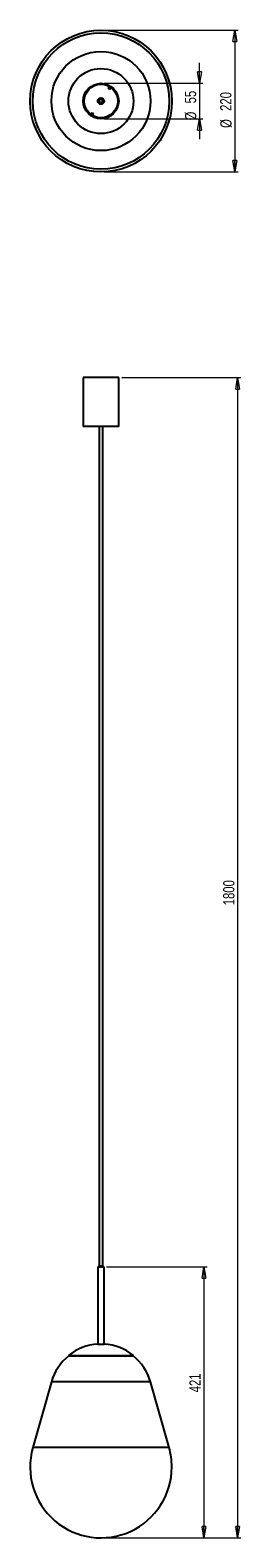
# Model space of a CAD drawing. Header units: millimetres. Extents: x 654 to 719, y 264 to 732.
import ezdxf

# ---------------------------------------------------------------- set-up
doc = ezdxf.new("R2010")
doc.units = ezdxf.units.MM
doc.styles.add('SLDTEXTSTYLE0', font='TXT', dxfattribs={"width": 0.75})
doc.dimstyles.new('SLDDIMSTYLE0', dxfattribs={"dimtxt": 3.5, "dimasz": 3.556, "dimexe": 0, "dimexo": 0.0625, "dimgap": 0.875, "dimtad": 1, "dimdec": 0, "dimlfac": 5, "dimrnd": 1e-09, "dimzin": 12, "dimdsep": 46, "dimtxsty": 'SLDTEXTSTYLE0', "dimblk1": 'CLOSED', "dimblk2": 'CLOSED', "dimsah": 1, "dimcen": 0.09, "dimadec": 0, "dimazin": 3, "dimtfac": 1, "dimtdec": 0, "dimtofl": 0, "dimtmove": 0, "dimatfit": 3, "dimldrblk": 'CLOSED', "dimfxl": 0, "dimfrac": 2, "dimtolj": 1, "dimtzin": 12, "dimarcsym": 0})
doc.dimstyles.new('SLDDIMSTYLE1', dxfattribs={"dimtxt": 3.5, "dimasz": 3.556, "dimexe": 0, "dimexo": 0.0625, "dimgap": 0.875, "dimtad": 1, "dimdec": 0, "dimlfac": 5, "dimrnd": 1e-09, "dimzin": 12, "dimdsep": 46, "dimtxsty": 'SLDTEXTSTYLE0', "dimblk1": 'CLOSED', "dimblk2": 'CLOSED', "dimsah": 1, "dimcen": 0.09, "dimadec": 0, "dimazin": 3, "dimtfac": 1, "dimtdec": 0, "dimtmove": 0, "dimatfit": 0, "dimldrblk": 'CLOSED', "dimfxl": 0, "dimfrac": 2, "dimtolj": 1, "dimtzin": 12, "dimarcsym": 0})

# ---------------------------------------------------------------- blocks, each defined once
blk = doc.blocks.new('_Closed')
at = {"color": 0, "linetype": 'ByBlock', "lineweight": -2}
for p, q in [((-1, 0.166667), (0, 0)), ((-1, 0.166667), (-1, -0.166667)), ((0, 0), (-1, -0.166667)), ((0, 0), (-1, 0))]:
    blk.add_line(p, q, dxfattribs=at)
blk = doc.blocks.new('_D')
at = {"color": 7, "linetype": 'Continuous', "lineweight": 0}
for p, q in [((682.54, 624.29), (719.5, 624.29)), ((718.5, 624.29), (718.5, 264.27)), ((677.04, 264.27), (719.5, 264.27))]:
    blk.add_line(p, q, dxfattribs=at)
at = {"color": 7, "linetype": 'Continuous', "lineweight": 18, "xscale": 3.556, "yscale": 3.556}
for p, rotation in [((718.5, 624.29, 141.84), 90.0000000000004), ((718.5, 264.27, 141.84), 270.0000000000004)]:
    blk.add_blockref('_Closed', p, dxfattribs=dict(at, rotation=rotation))
at = {"color": 7, "linetype": 'Continuous', "lineweight": 18, "insert": (713.99, 460.56), "char_height": 3.5, "attachment_point": 1, "rotation": 90, "style": 'SLDTEXTSTYLE0'}
blk.add_mtext('1800', dxfattribs=at)
blk = doc.blocks.new('_D_1')
at = {"color": 7, "linetype": 'Continuous', "lineweight": 0}
for p, q in [((677.77, 348.4), (709.04, 348.4)), ((708.04, 348.4), (708.04, 264.27)), ((677.04, 264.27), (709.04, 264.27))]:
    blk.add_line(p, q, dxfattribs=at)
at = {"color": 7, "linetype": 'Continuous', "lineweight": 18, "xscale": 3.556, "yscale": 3.556}
for p, rotation in [((708.04, 348.4, 141.84), 90.0000000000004), ((708.04, 264.27, 141.84), 270.0000000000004)]:
    blk.add_blockref('_Closed', p, dxfattribs=dict(at, rotation=rotation))
at = {"color": 7, "linetype": 'Continuous', "lineweight": 18, "insert": (703.52, 309.43), "char_height": 3.5, "attachment_point": 1, "rotation": 90, "style": 'SLDTEXTSTYLE0'}
blk.add_mtext('421', dxfattribs=at)
blk = doc.blocks.new('_D_2')
at = {"color": 7, "linetype": 'Continuous', "lineweight": 0}
for p, q in [((706.66, 715.62), (706.66, 721.97)), ((677.04, 715.62), (707.66, 715.62)), ((706.66, 715.62), (706.66, 704.62)), ((677.04, 704.62), (707.66, 704.62)), ((706.66, 704.62), (706.66, 698.27))]:
    blk.add_line(p, q, dxfattribs=at)
at = {"color": 7, "linetype": 'Continuous', "lineweight": 18, "xscale": 3.556, "yscale": 3.556}
for p, rotation in [((706.66, 715.62, -169.76), 270.0000000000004), ((706.66, 704.62, -169.76), 90.0000000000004)]:
    blk.add_blockref('_Closed', p, dxfattribs=dict(at, rotation=rotation))
at = {"color": 7, "linetype": 'Continuous', "lineweight": 18, "char_height": 3.5, "attachment_point": 1, "rotation": 90, "style": 'SLDTEXTSTYLE0'}
for s, insert in [('55', (702.1, 709.4)), ('%%c', (702.15, 704.12))]:
    blk.add_mtext(s, dxfattribs=dict(at, insert=insert))
blk = doc.blocks.new('_D_3')
at = {"color": 7, "linetype": 'Continuous', "lineweight": 0}
for p, q in [((677.04, 732.12), (718.62, 732.12)), ((717.62, 732.12), (717.62, 688.12)), ((677.04, 688.12), (718.62, 688.12))]:
    blk.add_line(p, q, dxfattribs=at)
at = {"color": 7, "linetype": 'Continuous', "lineweight": 18, "xscale": 3.556, "yscale": 3.556}
for p, rotation in [((717.62, 732.12, -169.76), 90.0000000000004), ((717.62, 688.12, -169.76), 270.0000000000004)]:
    blk.add_blockref('_Closed', p, dxfattribs=dict(at, rotation=rotation))
at = {"color": 7, "linetype": 'Continuous', "lineweight": 18, "char_height": 3.5, "attachment_point": 1, "rotation": 90, "style": 'SLDTEXTSTYLE0'}
for s, insert in [('220', (713.06, 707.06)), ('%%c', (713.11, 701.78))]:
    blk.add_mtext(s, dxfattribs=dict(at, insert=insert))

msp = doc.modelspace()

# ---------------------------------------------------------------- linework, layer by layer
at = {"color": 7, "linetype": 'Continuous', "lineweight": 25}
for p, q in [((678.62, 714.63), (678.3, 714.14)), ((678.8, 713.81), (678.3, 714.14)), ((678.8, 713.81), (679.13, 714.3)), ((675.61, 709.47), (675.49, 709.28)), ((673.27, 706.43), (672.94, 705.94)), ((673.27, 706.43), (673.77, 706.11)), ((673.45, 705.61), (673.77, 706.11)), ((670.54, 624.29), (670.54, 609.09)), ((673.03, 624.29), (670.54, 624.29)), ((681.54, 624.29), (673.03, 624.29)), ((681.54, 609.09), (681.54, 624.29)), ((673.03, 609.09), (670.54, 609.09)), ((681.54, 609.09), (673.03, 609.09)), ((675.49, 609.09), (675.49, 348.6)), ((676.59, 348.6), (676.59, 609.09)), ((675.07, 348.4), (675.07, 324.4)), ((675.07, 348.4), (676.71, 348.4)), ((675.34, 348.6), (675.14, 348.4)), ((676.74, 348.6), (675.34, 348.6)), ((676.71, 348.4), (677.01, 348.4)), ((676.94, 348.4), (676.74, 348.6)), ((677.01, 324.4), (677.01, 348.4)), ((675.04, 324.4), (675.98, 324.4)), ((675.98, 324.4), (677.04, 324.4)), ((665.94, 320.89), (666.04, 320.76)), ((665.94, 320.89), (675.45, 320.89)), ((666.04, 320.76), (675.46, 320.76)), ((675.45, 320.89), (686.14, 320.89)), ((675.46, 320.76), (686.04, 320.76)), ((686.04, 320.76), (686.14, 320.89)), ((660.64, 312.64), (654.87, 292.27)), ((697.2, 292.27), (691.43, 312.64))]:
    msp.add_line(p, q, dxfattribs=at)
at = {"color": 8, "linetype": 'Continuous', "lineweight": 25}
for p, q in [((675.71, 709.62), (675.61, 709.47)), ((691.43, 312.64), (660.64, 312.64)), ((697.2, 292.27), (654.87, 292.27))]:
    msp.add_line(p, q, dxfattribs=at)
at = {"color": 7, "linetype": 'Continuous', "lineweight": 25}
for radius in [22, 21.17, 15.39, 10.1, 5.5, 5.2, 1, 0.771, 0.6, 0.55]:
    msp.add_circle((676.04, 710.12), radius, dxfattribs=at)
for centre, radius, start, end in [((676.04, 308.27), 16.16, 93.5478, 128.6822), ((676.04, 308.27), 16.16, 51.3178, 86.4522), ((676.04, 308.27), 16, 128.6822, 164.1734), ((676.04, 308.27), 16, 15.8266, 51.3178), ((676.04, 286.27), 22, 164.1734, 0), ((676.04, 286.27), 22, 0, 15.8266)]:
    msp.add_arc(centre, radius, start, end, dxfattribs=at)

# ---------------------------------------------------------------- dimensions: what is measured, and where the dimension line sits
at = {"color": 7, "linetype": 'Continuous', "lineweight": 18}
for base, p1, p2, dimstyle, picture, middle in [((717.62, 688.12), (676.04, 732.12), (676.04, 688.12), 'SLDDIMSTYLE0', '_D_3', (717.62, 708.29)), ((706.66, 704.62), (676.04, 715.62), (676.04, 704.62), 'SLDDIMSTYLE1', '_D_2', (706.66, 709.34))]:
    dim = msp.add_linear_dim(base=base, p1=p1, p2=p2, angle=90, text='%%c<>', dimstyle=dimstyle, dxfattribs=at)
    dim.commit()
    dim.dimension.update_dxf_attribs({"geometry": picture, "text_midpoint": middle, "dimtype": 160})
for base, p1, picture, middle in [((718.5, 264.27), (681.54, 624.29), '_D', (718.5, 465.73)), ((708.04, 264.27), (676.77, 348.4), '_D_1', (708.04, 313.31))]:
    dim = msp.add_linear_dim(base=base, p1=p1, p2=(676.04, 264.27), angle=90, dimstyle='SLDDIMSTYLE0', dxfattribs=at)
    dim.commit()
    dim.dimension.update_dxf_attribs({"geometry": picture, "text_midpoint": middle, "dimtype": 160})

doc.saveas('drawing.dxf')
